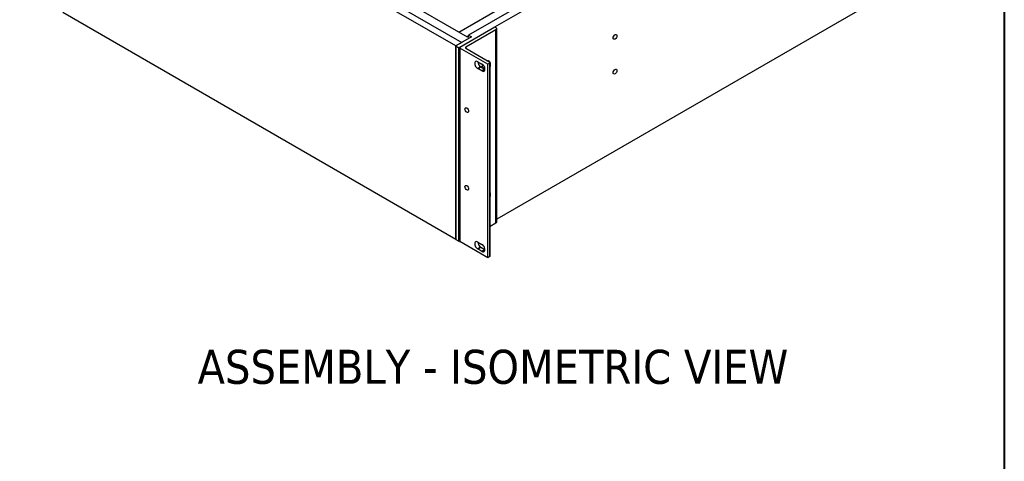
# Model space of a CAD drawing. Header units: millimetres. Extents: x 64 to 1798, y 64 to 1380.
# Tile 60 of 73: x 1210 to 1798, y 720 to 984. Entities that reach past the tile are written whole.
import ezdxf

# ---------------------------------------------------------------- set-up
doc = ezdxf.new("R2010")
doc.units = ezdxf.units.MM
doc.header["$LTSCALE"] = 6.666667
for name, color, linetype, lineweight in [('Border (ANSI)', 7, 'Continuous', 40), ('Symbol (ANSI)', 7, 'Continuous', 25), ('Visible (ANSI)', 7, 'Continuous', 25), ('Visible Narrow (ANSI)', 7, 'Continuous', 35)]:
    doc.layers.add(name, color=color, linetype=linetype, lineweight=lineweight)
doc.styles.add('Note Text (ANSI) - 3DA', font='tahoma.ttf')

# ---------------------------------------------------------------- blocks, each defined once
blk = doc.blocks.new('Borders Default Border')
at = {"layer": 'Border (ANSI)', "flags": 128}
blk.add_lwpolyline([(9.652, 9.652), (9.652, 206.248), (269.748, 206.248), (269.748, 9.652), (9.652, 9.652)], dxfattribs=at)

msp = doc.modelspace()

# ---------------------------------------------------------------- linework, layer by layer
at = {"layer": 'Visible (ANSI)'}
for p, q in [((1493.8512, 979.4327), (1788.3868, 1149.483)), ((1775.4609, 1146.168), (1478.0348, 974.449)), ((1470.4971, 968.0316), (1235.5679, 1103.668)), ((1239.16, 1105.7419), (1474.0892, 970.1055)), ((1788.3868, 1033.8422), (1494.979, 864.4432)), ((1421.6841, 1005.5545), (1477.3164, 973.4352)), ((1472.3005, 976.3312), (1518.5832, 1003.0525)), ((1470.4971, 852.3909), (1235.5679, 988.0273)), ((1472.8588, 967.3191), (1493.8457, 979.4359)), ((1494.5104, 977.7457), (1476.4509, 967.3191)), ((1493.8457, 979.4359), (1494.5104, 979.0521)), ((1494.979, 862.7582), (1494.979, 978.3989)), ((1479.8309, 973.412), (1470.4971, 968.0231)), ((1477.3164, 973.669), (1478.0348, 974.0838)), ((1477.3164, 973.669), (1478.0348, 973.2543)), ((1477.3164, 973.4287), (1477.3164, 973.669)), ((1478.0348, 974.449), (1479.8309, 973.412)), ((1478.0348, 973.2543), (1478.0348, 974.449)), ((1474.0892, 970.1055), (1470.4971, 968.0316)), ((1470.4971, 968.0316), (1470.4971, 852.3909)), ((1470.4971, 968.0231), (1472.2931, 966.9862)), ((1470.4971, 852.3824), (1470.4971, 968.0231)), ((1472.2931, 966.9862), (1472.786, 967.2708)), ((1472.2931, 851.3454), (1472.2931, 966.9862)), ((1472.6245, 851.3517), (1472.6245, 966.9925)), ((1489.5352, 957.0377), (1472.8588, 966.6659)), ((1474.0892, 970.097), (1474.0892, 970.1055)), ((1476.4509, 966.6659), (1490.7656, 958.4013)), ((1483.6295, 958.6224), (1486.1015, 957.1951)), ((1486.1015, 953.0473), (1483.6295, 954.4746)), ((1485.4255, 955.5115), (1487.8975, 954.0843)), ((1487.3698, 955.2345), (1486.6509, 954.8194)), ((1486.7034, 954.8497), (1487.32, 954.4177)), ((1487.0491, 955.0493), (1487.8735, 954.4367)), ((1487.5766, 955.4528), (1487.3698, 955.2345)), ((1487.3789, 954.3837), (1487.874, 954.4328)), ((1490.7656, 957.7481), (1489.5352, 957.0377)), ((1489.5352, 841.397), (1489.5352, 957.0377)), ((1490.9999, 842.4339), (1490.9999, 958.0747)), ((1494.5104, 862.105), (1490.9999, 860.0782)), ((1470.4971, 852.3824), (1472.2931, 851.3454)), ((1472.6245, 851.5368), (1472.2931, 851.3454)), ((1489.5352, 841.397), (1472.8588, 851.0251)), ((1483.6295, 850.7795), (1486.1015, 849.3523)), ((1485.4255, 847.6687), (1487.8975, 846.2414)), ((1486.1015, 845.2045), (1483.6295, 846.6317)), ((1490.7656, 842.1073), (1489.5352, 841.397))]:
    msp.add_line(p, q, dxfattribs=at)
for centre, major_axis, start_param, end_param in [((1493.379, 978.3989), (1.6, 0), 5.49778714, 7.06858347), ((1473.4245, 966.9925), (-0.8, 0), 5.49778714, 7.06858347), ((1477.0166, 966.9925), (-0.8, 0), 5.49778714, 7.06858347), ((1483.6295, 956.5485), (-1.27, 2.1997), 5.49778714, 8.6393798), ((1485.4255, 957.5854), (1.27, -2.1997), 3.92699082, 5.49778714), ((1488.4576, 955.4367), (2, 3.4641), 1.50213757, 1.94206971), ((1488.4576, 955.4367), (-1.8288, -3.1676), 4.65067419, 5.12037937), ((1486.1015, 955.1212), (1.27, -2.1997), 5.49778714, 8.6393798), ((1488.4576, 955.4367), (-1.3039, -2.2584), 5.29642922, 5.30255891), ((1488.4576, 955.4367), (2, 3.4641), 5.04411257, 6.65860305), ((1490.1999, 958.0747), (0.8, 0), 5.49778714, 7.06858347), ((1488.4576, 955.4367), (1.8288, 3.1676), 5.31305967, 5.68251462), ((1488.4576, 877.4248), (2, 3.4641), 5.04411257, 5.95146172), ((1493.379, 862.7582), (1.6, 0), 5.49778714, 6.28318531), ((1473.4245, 851.3517), (-0.8, 0), 0, 0.78539816), ((1483.6295, 848.7056), (-1.27, 2.1997), 5.49778714, 8.6393798), ((1485.4255, 849.7426), (1.27, -2.1997), 3.92699082, 5.49778714), ((1486.1015, 847.2784), (1.27, -2.1997), 5.49778714, 8.6393798), ((1490.1999, 842.4339), (0.8, 0), 5.49778714, 6.28318531)]:
    msp.add_ellipse(centre, major_axis=major_axis, ratio=0.57735027, start_param=start_param, end_param=end_param, dxfattribs=at)
for centre, major_axis in [((1565.6765, 973.4502), (-0.8077, -1.399)), ((1565.6765, 952.7112), (-0.8077, -1.399)), ((1477.0347, 929.6622), (-0.7976, 1.3814)), ((1477.0347, 883.2068), (-0.7976, 1.3814))]:
    msp.add_ellipse(centre, major_axis=major_axis, ratio=0.57735027, dxfattribs=at)
msp.add_rational_spline([(1487.6425, 955.2969), (1487.6954, 955.1324), (1487.768, 954.9325)], [2.03509289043, 1.94039124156, 1.83000405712], degree=2, dxfattribs=at)
at = {"layer": 'Visible Narrow (ANSI)'}
for p, q in [((1494.5104, 862.105), (1494.5104, 977.7457)), ((1472.8588, 851.0251), (1472.8588, 966.6659)), ((1476.4509, 966.6659), (1476.4509, 967.3191)), ((1485.4255, 955.5115), (1483.6295, 954.4746)), ((1487.8975, 954.0843), (1486.1015, 953.0473)), ((1490.7656, 842.1073), (1490.7656, 957.7481)), ((1485.4255, 847.6687), (1483.6295, 846.6317)), ((1487.8975, 846.2414), (1486.1015, 845.2045))]:
    msp.add_line(p, q, dxfattribs=at)

# ---------------------------------------------------------------- block references
at = {"xscale": 6.666666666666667, "yscale": 6.666666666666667, "zscale": 6.666666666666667}
msp.add_blockref('Borders Default Border', (0, 0), dxfattribs=at)

# ---------------------------------------------------------------- texts
at = {"layer": 'Symbol (ANSI)', "insert": (1316.1555, 765.6288), "char_height": 20.32, "attachment_point": 7, "style": 'Note Text (ANSI) - 3DA'}
msp.add_mtext('ASSEMBLY - ISOMETRIC VIEW', dxfattribs=at)

doc.saveas('drawing.dxf')
